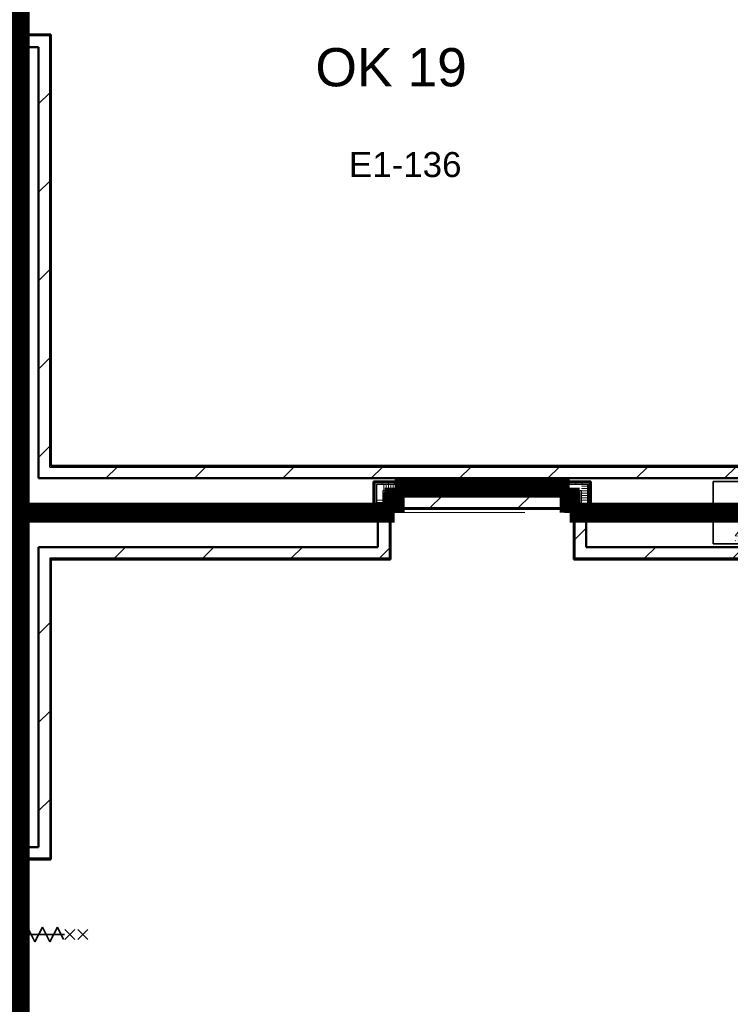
# Model space of a CAD drawing. Extents: x -3204 to 54657, y -2294 to 61632.
# Tile 35 of 65: x 33200 to 38886, y 19466 to 27344. Entities that reach past the tile are written whole.
import ezdxf
from ezdxf.enums import TextEntityAlignment as Align

# ---------------------------------------------------------------- set-up
doc = ezdxf.new("R2010")
doc.units = 0
doc.header["$LTSCALE"] = 100
doc.linetypes.add('SCHEIDING_BRANDWEREND60', pattern=[3.2, 0.8, -1.6, 0.8])
doc.linetypes.add('stramien', pattern=[22.225, 12.7, -3.175, 3.175, -3.175])
for name, color, linetype, lineweight in [('00---0--FM-RUIMTENR', 7, 'Continuous', 18), ('BA20----_WANDEN', 14, 'Continuous', 50), ('BL$1A---_ALGEMEEN', 7, 'Continuous', 18), ('BL$7A---_STRAMIEN', 7, 'Continuous', 18), ('BL20----_WANDEN', 7, 'Continuous', 25), ('BL28----_CONSTRUCTIES', 4, 'Continuous', 18), ('BL30----_BRANDSYMBOLEN', 14, 'Continuous', 35), ('BL30----_KOZIJNEN', 14, 'Continuous', 25), ('BL40----_BRANDWERENDESCHEIDING_60MIN', 84, 'SCHEIDING_BRANDWEREND60', 158)]:
    doc.layers.add(name, color=color, linetype=linetype, lineweight=lineweight)
doc.layers.add('00---0--FM-TEKST', color=7, linetype='Continuous')
doc.styles.add('Arial', font='arial.ttf', dxfattribs={"height": 200})
doc.styles.add('FM_TEKST', font='arial.ttf')
pattern_1 = [(0, (36030, 23300), (0, 500), []), (0, (36030, 23250), (0, 500), []), (0, (36030, 23200), (0, 500), []), (0, (36030, 23150), (0, 500), [])]
pattern_2 = [(180, (37770, 23700), (-6e-14, -500), []), (180, (37770, 23750), (-6e-14, -500), []), (180, (37770, 23800), (-6e-14, -500), []), (180, (37770, 23850), (-6e-14, -500), [])]
pattern_3 = [(180, (33250, 27485.5), (-6e-14, -500), []), (180, (33250, 27535.5), (-6e-14, -500), []), (180, (33250, 27585.5), (-6e-14, -500), []), (180, (33250, 27635.5), (-6e-14, -500), [])]
pattern_4 = [(180, (33250, 25777.5), (-6e-14, -500), []), (180, (33250, 25827.5), (-6e-14, -500), []), (180, (33250, 25877.5), (-6e-14, -500), []), (180, (33250, 25927.5), (-6e-14, -500), [])]
pattern_5 = [(180, (33250, 23537.5), (-6e-14, -500), []), (180, (33250, 23587.5), (-6e-14, -500), []), (180, (33250, 23637.5), (-6e-14, -500), []), (180, (33250, 23687.5), (-6e-14, -500), [])]
pattern_6 = [(270, (34440, 23450), (500, 2e-12), []), (270, (34390, 23450), (500, 2e-12), []), (270, (34340, 23450), (500, 2e-12), []), (270, (34290, 23450), (500, 2e-12), [])]
pattern_7 = [(270, (36700, 23650), (500, 1e-12), []), (270, (36650, 23650), (500, 1e-12), []), (270, (36600, 23650), (500, 1e-12), []), (270, (36550, 23650), (500, 1e-12), [])]
pattern_8 = [(180, (33250, 19685.5), (-6e-14, -500), []), (180, (33250, 19735.5), (-6e-14, -500), []), (180, (33250, 19785.5), (-6e-14, -500), []), (180, (33250, 19835.5), (-6e-14, -500), [])]
pattern_9 = [(180, (33250, 21345.5), (-6e-14, -500), []), (180, (33250, 21395.5), (-6e-14, -500), []), (180, (33250, 21445.5), (-6e-14, -500), []), (180, (33250, 21495.5), (-6e-14, -500), [])]
pattern_10 = [(270, (38060, 23450), (500, 2e-12), []), (270, (38010, 23450), (500, 2e-12), []), (270, (37960, 23450), (500, 2e-12), []), (270, (37910, 23450), (500, 2e-12), [])]
pattern_11 = [(45, (8878.4, 12805.1), (-353.5534, 353.5534), [])]
pattern_12 = [(135, (15344.92, -24321.6), (-212.132, -212.132), [])]
pattern_13 = [(135, (7544.92, -24321.6), (-212.132, -212.132), [])]

# ---------------------------------------------------------------- blocks, each defined once
blk = doc.blocks.new('28_CL_beton - kolom - Betonkolom 500x500-V15-1')
at = {"layer": 'BL28----_CONSTRUCTIES'}
h = blk.add_hatch(dxfattribs=at)
h.set_pattern_fill('FP_17', color=256, style=0, pattern_type=2)
h.set_pattern_definition([(50, (-30121.6, -10594.9), (728.737, -63.756), [76.2, -838.2]), (355, (-30121.6, -10594.9), (-140.972, 764.228), [60.96, -670.56]), (100.451, (-30060.9, -10600.2), (587.77, 700.467), [64.76, -712.36]), (46.184, (-30121.6, -10391.7), (1084.316, -168.17), [114.3, -1257.3]), (96.636, (-30031.2, -10405.7), (949.61, 989.71), [97.14, -1068.54]), (351.184, (-30121.6, -10391.7), (949.62, 989.7), [91.44, -1005.84]), (21, (-30020, -10442.5), (606.458, -409.061), [76.2, -838.2]), (326, (-30020, -10442.5), (247.208, 736.753), [60.96, -670.56]), (71.451, (-29969.46, -10476.6), (853.668, 327.685), [64.76, -712.36]), (37.5, (-30121.6, -10594.92), (12.3547, 338.2201), [3.353, -659.079, 3.353, -677.367, -673.1]), (37.5, (-30121.6, -10594.92), (12.3547, 338.2201), [-1343.152, 3.353, -669.747]), (7.5, (-30121.6, -10594.92), (267.279, 400.722), [3.353, -384.759, 3.353, -643.839, -256.54]), (7.5, (-30121.6, -10594.92), (267.279, 400.722), [-1035.304, 3.353, -253.187]), (327.5, (-30348.17, -10594.92), (542.3633, -22.9153), [3.353, -250.647, 3.353, -1840.687]), (327.5, (-30348.17, -10594.92), (542.3633, -22.9153), [-257.353, -789.127, 3.353, -1048.207]), (317.5, (-30449.76, -10594.9), (592.517, 101.707), [3.353, -326.847, 3.353, -522.935, -746.76]), (317.5, (-30449.76, -10594.9), (592.517, 101.707), [-856.488, 3.353, -743.407])])
h.paths.add_polyline_path([(250, -250), (250, 250), (-250, 250), (-250, -250)], flags=0)
at = {"layer": 'BL28----_CONSTRUCTIES', "lineweight": 35}
for p, q in [((250, 250), (-250, 250)), ((-250, 250), (-250, -250)), ((250, -250), (250, 250)), ((-250, -250), (250, -250))]:
    blk.add_line(p, q, dxfattribs=at)
blk = doc.blocks.new('32_DR_AMC_s_enkele schuifdeur_V2 - 1300x2360_wbdbo60-V162-1')
at = {"layer": 'BL30----_BRANDSYMBOLEN', "lineweight": 18}
h = blk.add_hatch(dxfattribs=at)
h.set_pattern_fill('FP_713', color=256, style=0, pattern_type=2)
h.set_pattern_definition(pattern_12)
h.paths.add_polyline_path([(975, -70), (170, -70), (170, -110), (975, -110)], flags=0)
h.paths.add_polyline_path([(-130, -110), (-130, -70), (-325, -70), (-325, -110), (-320.3, -110)], flags=0)
at = {"layer": 'BL30----_KOZIJNEN', "lineweight": 18}
h = blk.add_hatch(dxfattribs=at)
h.set_pattern_fill('FP_714', color=256, style=0, pattern_type=2)
h.set_pattern_definition([(135, (15344.9, -24321.6), (-500, -500), []), (135, (15344.9, -24151.6), (-500, -500), []), (135, (15344.9, -24141.6), (-500, -500), []), (135, (15344.9, -24131.6), (-500, -500), []), (135, (15344.9, -24121.6), (-500, -500), []), (135, (15344.9, -24111.6), (-500, -500), []), (135, (15344.9, -24101.6), (-500, -500), []), (135, (15344.9, -24091.6), (-500, -500), [])])
h.paths.add_polyline_path([(975, 60), (925, 60), (925, -60), (975, -60)], flags=0)
h.paths.add_polyline_path([(-275, 60), (-325, 60), (-325, -60), (-275, -60)], flags=0)
h = blk.add_hatch(dxfattribs=at)
h.set_pattern_fill('FP_713', color=256, style=0, pattern_type=2)
h.set_pattern_definition(pattern_12)
h.paths.add_polyline_path([(492, -58), (170, -58), (170, -67), (492, -67)], flags=0)
at = {"layer": 'BL$1A---_ALGEMEEN'}
for p, q in [((325, 109.9), (325, -346)), ((645, -346), (541.1, -286)), ((325, -346), (645, -346)), ((645, -346), (541.1, -406))]:
    blk.add_line(p, q, dxfattribs=at)
at = {"layer": 'BL30----_BRANDSYMBOLEN'}
for p, q in [((285, 466.4), (365, 546.4)), ((365, 466.4), (285, 546.4)), ((285, 361.4), (365, 441.4)), ((365, 361.4), (285, 441.4)), ((365, 351.4), (265, 301.4)), ((325, -416.3), (325, 358.7)), ((325, -416.3), (325, 358.7)), ((265, 301.4), (385, 241.4)), ((385, 241.4), (265, 181.4)), ((265, 181.4), (385, 121.4)), ((385, 121.4), (265, 61.4)), ((265, 61.4), (385, 1.4)), ((385, 1.4), (265, -58.6)), ((265, -58.6), (385, -118.6)), ((385, -118.6), (265, -178.6)), ((265, -178.6), (385, -238.6)), ((385, -238.6), (265, -298.6)), ((265, -298.6), (385, -358.6)), ((385, -358.6), (285, -408.6)), ((365, -498.7), (285, -418.6)), ((285, -498.7), (365, -418.6)), ((285, -603.6), (365, -523.6)), ((365, -603.6), (285, -523.6))]:
    blk.add_line(p, q, dxfattribs=at)
at = {"layer": 'BL30----_KOZIJNEN', "lineweight": 18}
for p, q in [((-325, 60), (-275, 60)), ((-325, -60), (-325, 60)), ((-275, 60), (-275, -60)), ((925, 60), (975, 60)), ((925, -60), (925, 60)), ((975, 60), (975, -60)), ((-275, -60), (-325, -60)), ((-325, -70), (-130, -70)), ((-325, -110), (-325, -70)), ((-130, -70), (-130, -110)), ((170, -70), (-130, -70)), ((170, -67), (170, -58)), ((170, -58), (492, -58)), ((492, -67), (170, -67)), ((170, -70), (975, -70)), ((170, -110), (170, -70)), ((492, -58), (492, -67)), ((975, -60), (925, -60)), ((975, -70), (975, -110)), ((-130, -110), (-325, -110)), ((-130, -93), (-130, -90)), ((-130, -90), (170, -90)), ((170, -93), (-130, -93)), ((-130, -110), (170, -110)), ((170, -90), (170, -93)), ((975, -110), (170, -110))]:
    blk.add_line(p, q, dxfattribs=at)
at = {"layer": 'BL30----_KOZIJNEN'}
for p, q in [((-155, -55), (-140, -55)), ((-155, -70), (-155, -55)), ((-130, -70), (-155, -70)), ((-152, -58), (-152, -67)), ((-140, -58), (-152, -58)), ((-152, -67), (-130, -67)), ((-140, -55), (-140, -58)), ((-140, -55), (480, -55)), ((170, -58), (-140, -58)), ((-130, -67), (-130, -70)), ((-130, -67), (170, -67)), ((170, -70), (-130, -70)), ((470, -67), (492, -67)), ((470, -70), (470, -67)), ((495, -70), (470, -70)), ((480, -55), (495, -55)), ((480, -58), (480, -55)), ((492, -58), (480, -58)), ((492, -67), (492, -58)), ((495, -55), (495, -70))]:
    blk.add_line(p, q, dxfattribs=at)
blk = doc.blocks.new('32_DR_AMC_s_enkele schuifdeur_V2 - 1300x2360_wbdbo60-V163-1')
at = {"layer": 'BL30----_BRANDSYMBOLEN', "lineweight": 18}
h = blk.add_hatch(dxfattribs=at)
h.set_pattern_fill('FP_715', color=256, style=0, pattern_type=2)
h.set_pattern_definition(pattern_13)
h.paths.add_polyline_path([(975, -70), (170, -70), (170, -110), (975, -110)], flags=0)
h.paths.add_polyline_path([(-130, -70), (-325, -70), (-325, -110), (-130, -110)], flags=0)
at = {"layer": 'BL30----_KOZIJNEN', "lineweight": 18}
h = blk.add_hatch(dxfattribs=at)
h.set_pattern_fill('FP_715', color=256, style=0, pattern_type=2)
h.set_pattern_definition(pattern_13)
h.paths.add_polyline_path([(492, -58), (170, -58), (170, -67), (492, -67)], flags=0)
at = {"layer": 'BL$1A---_ALGEMEEN'}
for p, q in [((325, 109.9), (325, -346)), ((645, -346), (541.1, -286)), ((325, -346), (645, -346)), ((645, -346), (541.1, -406))]:
    blk.add_line(p, q, dxfattribs=at)
at = {"layer": 'BL30----_BRANDSYMBOLEN'}
for p, q in [((285, 466.4), (365, 546.4)), ((365, 466.4), (285, 546.4)), ((285, 361.4), (365, 441.4)), ((365, 361.4), (285, 441.4)), ((365, 351.4), (265, 301.4)), ((325, -416.3), (325, 358.7)), ((325, -416.3), (325, 358.7)), ((265, 301.4), (385, 241.4)), ((385, 241.4), (265, 181.4)), ((265, 181.4), (385, 121.4)), ((385, 121.4), (265, 61.4)), ((265, 61.4), (385, 1.4)), ((385, 1.4), (265, -58.6)), ((265, -58.6), (385, -118.6)), ((385, -118.6), (265, -178.6)), ((265, -178.6), (385, -238.6)), ((385, -238.6), (265, -298.6)), ((265, -298.6), (385, -358.6)), ((385, -358.6), (285, -408.6)), ((365, -498.7), (285, -418.6)), ((285, -498.7), (365, -418.6)), ((285, -603.6), (365, -523.6)), ((365, -603.6), (285, -523.6))]:
    blk.add_line(p, q, dxfattribs=at)
at = {"layer": 'BL30----_KOZIJNEN', "lineweight": 18}
for p, q in [((-325, 60), (-275, 60)), ((-325, -60), (-325, 60)), ((-275, 60), (-275, -60)), ((925, 60), (975, 60)), ((925, -60), (925, 60)), ((975, 60), (975, -60)), ((-275, -60), (-325, -60)), ((-325, -70), (-130, -70)), ((-325, -110), (-325, -70)), ((-130, -70), (-130, -110)), ((170, -70), (-130, -70)), ((170, -67), (170, -58)), ((170, -58), (492, -58)), ((492, -67), (170, -67)), ((170, -70), (975, -70)), ((170, -110), (170, -70)), ((492, -58), (492, -67)), ((975, -60), (925, -60)), ((975, -70), (975, -110)), ((-130, -110), (-325, -110)), ((-130, -93), (-130, -90)), ((-130, -90), (170, -90)), ((170, -93), (-130, -93)), ((-130, -110), (170, -110)), ((170, -90), (170, -93)), ((975, -110), (170, -110))]:
    blk.add_line(p, q, dxfattribs=at)
at = {"layer": 'BL30----_KOZIJNEN'}
for p, q in [((-155, -55), (-140, -55)), ((-155, -70), (-155, -55)), ((-130, -70), (-155, -70)), ((-152, -58), (-152, -67)), ((-140, -58), (-152, -58)), ((-152, -67), (-130, -67)), ((-140, -55), (-140, -58)), ((-140, -55), (480, -55)), ((170, -58), (-140, -58)), ((-130, -67), (-130, -70)), ((-130, -67), (170, -67)), ((170, -70), (-130, -70)), ((470, -67), (492, -67)), ((470, -70), (470, -67)), ((495, -70), (470, -70)), ((480, -55), (495, -55)), ((480, -58), (480, -55)), ((492, -58), (480, -58)), ((492, -67), (492, -58)), ((495, -55), (495, -70))]:
    blk.add_line(p, q, dxfattribs=at)

msp = doc.modelspace()

# ---------------------------------------------------------------- hatches: boundary and pattern name
at = {"layer": 'BA20----_WANDEN', "lineweight": 18}
h = msp.add_hatch(dxfattribs=at)
h.set_pattern_fill('FP_24', color=256, style=0, pattern_type=2)
h.set_pattern_definition(pattern_11)
h.paths.add_polyline_path([(33440, 23675), (33440, 27125), (33350, 27125), (33350, 23675)], flags=0)
h.paths.add_polyline_path([(33350, 28525), (33440, 28525), (33440, 30835), (33350, 30835), (33350, 29668.9)], flags=0)
h = msp.add_hatch(dxfattribs=at)
h.set_pattern_fill('FP_24', color=256, style=0, pattern_type=2)
h.set_pattern_definition(pattern_11)
h.paths.add_polyline_path([(33440, 23765), (33450, 23765), (33450, 27215), (33440, 27215), (33440, 24874.3)], flags=0)
h.paths.add_polyline_path([(33450, 28435), (33450, 30825), (33440, 30825), (33440, 28435)], flags=0)
h = msp.add_hatch(dxfattribs=at)
h.set_pattern_fill('FP_332', color=256, angle=90, style=0, pattern_type=2)
h.set_pattern_definition([(180, (33250, 27285.5), (-4e-14, -337.5), []), (180, (33250, 27304.25), (-4e-14, -337.5), []), (180, (33250, 27323), (-4e-14, -337.5), []), (180, (33250, 27341.75), (-4e-14, -337.5), []), (180, (33250, 27360.5), (-4e-14, -337.5), []), (180, (33250, 27379.25), (-4e-14, -337.5), []), (180, (33250, 27398), (-4e-14, -337.5), [])])
h.paths.add_polyline_path([(33225, 26030), (33225, 27175), (33175, 27175), (33175, 26030)], flags=0)
h.paths.add_polyline_path([(33225, 28475), (33225, 28541), (33175, 28541), (33175, 28475)], flags=0)
h = msp.add_hatch(dxfattribs=at)
h.set_pattern_fill('FP_331', color=256, angle=90, style=0, pattern_type=2)
h.set_pattern_definition(pattern_3)
h.paths.add_polyline_path([(33225, 26030), (33237.5, 26030), (33237.5, 27175), (33225, 27175), (33225, 26073)], flags=0)
h.paths.add_polyline_path([(33237.5, 28475), (33237.5, 28541), (33225, 28541), (33225, 28475)], flags=0)
h = msp.add_hatch(dxfattribs=at)
h.set_pattern_fill('FP_331', color=256, angle=90, style=0, pattern_type=2)
h.set_pattern_definition(pattern_3)
h.paths.add_polyline_path([(33237.5, 26030), (33250, 26030), (33250, 27175), (33237.5, 27175), (33237.5, 26073)], flags=0)
h.paths.add_polyline_path([(33250, 28475), (33250, 28541), (33237.5, 28541), (33237.5, 28475)], flags=0)
h = msp.add_hatch(dxfattribs=at)
h.set_pattern_fill('FP_334', color=256, angle=90, style=0, pattern_type=2)
h.set_pattern_definition([(180, (33250, 25577.5), (-4e-14, -337.5), []), (180, (33250, 25596.25), (-4e-14, -337.5), []), (180, (33250, 25615), (-4e-14, -337.5), []), (180, (33250, 25633.75), (-4e-14, -337.5), []), (180, (33250, 25652.5), (-4e-14, -337.5), []), (180, (33250, 25671.25), (-4e-14, -337.5), []), (180, (33250, 25690), (-4e-14, -337.5), [])])
h.paths.add_polyline_path([(33025, 25150), (33225, 25150), (33225, 26030), (33025, 26030), (33025, 25174)], flags=0)
h = msp.add_hatch(dxfattribs=at)
h.set_pattern_fill('FP_333', color=256, angle=90, style=0, pattern_type=2)
h.set_pattern_definition(pattern_4)
h.paths.add_polyline_path([(33237.5, 25137.5), (33237.5, 26030), (33225, 26030), (33225, 25137.5)], flags=0)
h = msp.add_hatch(dxfattribs=at)
h.set_pattern_fill('FP_333', color=256, angle=90, style=0, pattern_type=2)
h.set_pattern_definition(pattern_4)
h.paths.add_polyline_path([(33250, 25125), (33250, 26030), (33237.5, 26030), (33237.5, 25125)], flags=0)
h = msp.add_hatch(dxfattribs=at)
h.set_pattern_fill('FP_338', color=256, angle=90, style=0, pattern_type=2)
h.set_pattern_definition([(180, (33250, 23337.5), (-4e-14, -337.5), []), (180, (33250, 23356.25), (-4e-14, -337.5), []), (180, (33250, 23375), (-4e-14, -337.5), []), (180, (33250, 23393.75), (-4e-14, -337.5), []), (180, (33250, 23412.5), (-4e-14, -337.5), []), (180, (33250, 23431.25), (-4e-14, -337.5), []), (180, (33250, 23450), (-4e-14, -337.5), [])])
h.paths.add_polyline_path([(33175, 21550), (33225, 21550), (33225, 25150), (33175, 25150), (33175, 21650)], flags=0)
h = msp.add_hatch(dxfattribs=at)
h.set_pattern_fill('FP_337', color=256, angle=90, style=0, pattern_type=2)
h.set_pattern_definition(pattern_5)
h.paths.add_polyline_path([(33225, 21550), (33237.5, 21550), (33237.5, 23375), (33225, 23375), (33225, 21877.7)], flags=0)
h.paths.add_polyline_path([(33237.5, 23425), (33237.5, 25137.5), (33225, 25137.5), (33225, 23425)], flags=0)
h = msp.add_hatch(dxfattribs=at)
h.set_pattern_fill('FP_337', color=256, angle=90, style=0, pattern_type=2)
h.set_pattern_definition(pattern_5)
h.paths.add_polyline_path([(33250, 21550), (33250, 23375), (33237.5, 23375), (33237.5, 21550)], flags=0)
h.paths.add_polyline_path([(33237.5, 23437.5), (33250, 23437.5), (33250, 25125), (33237.5, 25125), (33237.5, 23675.6)], flags=0)
h = msp.add_hatch(dxfattribs=at)
h.set_pattern_fill('FP_24', color=256, style=0, pattern_type=2)
h.set_pattern_definition(pattern_11)
h.paths.add_polyline_path([(33450, 23675), (40550, 23675.6), (40550, 23765), (33440, 23765), (33440, 23675)], flags=0)
h = msp.add_hatch(dxfattribs=at)
h.set_pattern_fill('FP_24', color=256, style=0, pattern_type=2)
h.set_pattern_definition(pattern_11)
h.paths.add_polyline_path([(33450, 23765), (40550, 23765), (40550, 23775), (33450, 23775)], flags=0)
h = msp.add_hatch(dxfattribs=at)
h.set_pattern_fill('FP_351', color=256, angle=90, style=0, pattern_type=2)
h.set_pattern_definition(pattern_1)
h.paths.add_polyline_path([(36042.5, 23437.5), (36042.5, 23650), (36030, 23650), (36030, 23437.5), (36033.8, 23437.5)], flags=0)
h = msp.add_hatch(dxfattribs=at)
h.set_pattern_fill('FP_351', color=256, angle=90, style=0, pattern_type=2)
h.set_pattern_definition(pattern_1)
h.paths.add_polyline_path([(36042.5, 23437.5), (36042.5, 23650), (36030, 23650), (36030, 23437.5), (36033.8, 23437.5)], flags=0)
h = msp.add_hatch(dxfattribs=at)
h.set_pattern_fill('FP_353', color=256, angle=-270, style=0, pattern_type=2)
h.set_pattern_definition(pattern_7)
h.paths.add_polyline_path([(37745, 23637.5), (37757.5, 23637.5), (37757.5, 23650), (36042.5, 23650), (36042.5, 23637.5), (37670, 23637.5)], flags=0)
h = msp.add_hatch(dxfattribs=at)
h.set_pattern_fill('FP_353', color=256, angle=-270, style=0, pattern_type=2)
h.set_pattern_definition(pattern_7)
h.paths.add_polyline_path([(37695, 23625), (37745, 23625), (37745, 23637.5), (36055, 23637.5), (36055, 23625), (37670, 23625)], flags=0)
h = msp.add_hatch(dxfattribs=at)
h.set_pattern_fill('FP_352', color=256, angle=90, style=0, pattern_type=2)
h.set_pattern_definition([(0, (36030, 23500), (0, 337.5), []), (0, (36030, 23481.25), (0, 337.5), []), (0, (36030, 23462.5), (0, 337.5), []), (0, (36030, 23443.75), (0, 337.5), []), (0, (36030, 23425), (0, 337.5), []), (0, (36030, 23406.25), (0, 337.5), []), (0, (36030, 23387.5), (0, 337.5), [])])
h.paths.add_polyline_path([(36105, 23375), (36105, 23625), (36055, 23625), (36055, 23375)], flags=0)
h = msp.add_hatch(dxfattribs=at)
h.set_pattern_fill('FP_354', color=256, angle=-270, style=0, pattern_type=2)
h.set_pattern_definition([(270, (36900, 23650), (337.5, 9e-13), []), (270, (36881.25, 23650), (337.5, 9e-13), []), (270, (36862.5, 23650), (337.5, 9e-13), []), (270, (36843.75, 23650), (337.5, 9e-13), []), (270, (36825, 23650), (337.5, 9e-13), []), (270, (36806.25, 23650), (337.5, 9e-13), []), (270, (36787.5, 23650), (337.5, 9e-13), [])])
h.paths.add_polyline_path([(36130, 23575), (37695, 23575), (37695, 23625), (36105, 23625), (36105, 23575), (36117.5, 23575)], flags=0)
h = msp.add_hatch(dxfattribs=at)
h.set_pattern_fill('FP_353', color=256, angle=-270, style=0, pattern_type=2)
h.set_pattern_definition(pattern_7)
h.paths.add_polyline_path([(37670, 23562.5), (37682.5, 23562.5), (37682.5, 23575), (36117.5, 23575), (36117.5, 23562.5), (37661.2, 23562.5)], flags=0)
h = msp.add_hatch(dxfattribs=at)
h.set_pattern_fill('FP_353', color=256, angle=-270, style=0, pattern_type=2)
h.set_pattern_definition(pattern_7)
h.paths.add_polyline_path([(37670, 23550), (37670, 23562.5), (36130, 23562.5), (36130, 23550), (37661.2, 23550)], flags=0)
h = msp.add_hatch(dxfattribs=at)
h.set_pattern_fill('FP_355', color=256, angle=90, style=0, pattern_type=2)
h.set_pattern_definition(pattern_2)
h.paths.add_polyline_path([(37670, 23350), (37682.5, 23350), (37682.5, 23562.5), (37670, 23562.5), (37670, 23376)], flags=0)
h = msp.add_hatch(dxfattribs=at)
h.set_pattern_fill('FP_355', color=256, angle=90, style=0, pattern_type=2)
h.set_pattern_definition(pattern_2)
h.paths.add_polyline_path([(37670, 23350), (37682.5, 23350), (37682.5, 23562.5), (37670, 23562.5), (37670, 23376)], flags=0)
h = msp.add_hatch(dxfattribs=at)
h.set_pattern_fill('FP_356', color=256, angle=90, style=0, pattern_type=2)
h.set_pattern_definition([(180, (37770, 23500), (-4e-14, -337.5), []), (180, (37770, 23518.75), (-4e-14, -337.5), []), (180, (37770, 23537.5), (-4e-14, -337.5), []), (180, (37770, 23556.25), (-4e-14, -337.5), []), (180, (37770, 23575), (-4e-14, -337.5), []), (180, (37770, 23593.75), (-4e-14, -337.5), []), (180, (37770, 23612.5), (-4e-14, -337.5), [])])
h.paths.add_polyline_path([(37745, 23375), (37745, 23625), (37695, 23625), (37695, 23375)], flags=0)
h = msp.add_hatch(dxfattribs=at)
h.set_pattern_fill('FP_24', color=256, style=0, pattern_type=2)
h.set_pattern_definition(pattern_11)
h.paths.add_polyline_path([(36576.2, 23440.5), (37668, 23440.5), (37668, 23530.5), (36157, 23530.5), (36157, 23440.5), (36305, 23440.5)], flags=0)
h = msp.add_hatch(dxfattribs=at)
h.set_pattern_fill('FP_350', color=256, angle=-270, style=0, pattern_type=2)
h.set_pattern_definition([(270, (34640, 23450), (337.5, 1e-12), []), (270, (34621.25, 23450), (337.5, 1e-12), []), (270, (34602.5, 23450), (337.5, 1e-12), []), (270, (34583.75, 23450), (337.5, 1e-12), []), (270, (34565, 23450), (337.5, 1e-12), []), (270, (34546.25, 23450), (337.5, 1e-12), []), (270, (34527.5, 23450), (337.5, 1e-12), [])])
h.paths.add_polyline_path([(36055, 23375), (36055, 23425), (33225, 23425), (33225, 23375), (36033.8, 23375)], flags=0)
h = msp.add_hatch(dxfattribs=at)
h.set_pattern_fill('FP_349', color=256, angle=-270, style=0, pattern_type=2)
h.set_pattern_definition(pattern_6)
h.paths.add_polyline_path([(35491.3, 23425), (36042.5, 23425), (36042.5, 23437.5), (33237.5, 23437.5), (33237.5, 23425), (34406.3, 23425)], flags=0)
h = msp.add_hatch(dxfattribs=at)
h.set_pattern_fill('FP_349', color=256, angle=-270, style=0, pattern_type=2)
h.set_pattern_definition(pattern_6)
h.paths.add_polyline_path([(36030, 23437.5), (36030, 23450), (33250, 23450), (33250, 23437.5), (35491.3, 23437.5)], flags=0)
h = msp.add_hatch(dxfattribs=at)
h.set_pattern_fill('FP_24', color=256, style=0, pattern_type=2)
h.set_pattern_definition(pattern_11)
h.paths.add_polyline_path([(36576.2, 23430.5), (37643, 23430.5), (37643, 23440.5), (36167, 23440.5), (36167, 23430.5), (36305, 23430.5)], flags=0)
h = msp.add_hatch(dxfattribs=at)
h.set_pattern_fill('FP_535', color=256, angle=-270, style=0, pattern_type=2)
h.set_pattern_definition([(270, (38260, 23450), (337.5, 1e-12), []), (270, (38241.25, 23450), (337.5, 1e-12), []), (270, (38222.5, 23450), (337.5, 1e-12), []), (270, (38203.75, 23450), (337.5, 1e-12), []), (270, (38185, 23450), (337.5, 1e-12), []), (270, (38166.25, 23450), (337.5, 1e-12), []), (270, (38147.5, 23450), (337.5, 1e-12), [])])
h.paths.add_polyline_path([(38746.2, 23375), (38750, 23375), (38750, 23425), (37745, 23425), (37745, 23375), (38203.7, 23375)], flags=0)
h = msp.add_hatch(dxfattribs=at)
h.set_pattern_fill('FP_534', color=256, angle=-270, style=0, pattern_type=2)
h.set_pattern_definition(pattern_10)
h.paths.add_polyline_path([(38746.2, 23425), (38750, 23425), (38750, 23437.5), (37757.5, 23437.5), (37757.5, 23425), (38203.7, 23425)], flags=0)
h = msp.add_hatch(dxfattribs=at)
h.set_pattern_fill('FP_534', color=256, angle=-270, style=0, pattern_type=2)
h.set_pattern_definition(pattern_10)
h.paths.add_polyline_path([(38203.7, 23437.5), (38750, 23437.5), (38750, 23450), (37770, 23450), (37770, 23437.5), (37932.4, 23437.5)], flags=0)
h = msp.add_hatch(dxfattribs=at)
h.set_pattern_fill('FP_349', color=256, angle=-270, style=0, pattern_type=2)
h.set_pattern_definition(pattern_6)
h.paths.add_polyline_path([(36030, 23362.5), (36105, 23362.5), (36105, 23375), (33250, 23375), (33250, 23362.5), (35491.3, 23362.5)], flags=0)
h = msp.add_hatch(dxfattribs=at)
h.set_pattern_fill('FP_349', color=256, angle=-270, style=0, pattern_type=2)
h.set_pattern_definition(pattern_6)
h.paths.add_polyline_path([(36030, 23350), (36117.5, 23350), (36117.5, 23362.5), (33250, 23362.5), (33250, 23350), (35491.3, 23350)], flags=0)
h = msp.add_hatch(dxfattribs=at)
h.set_pattern_fill('FP_24', color=256, style=0, pattern_type=2)
h.set_pattern_definition(pattern_11)
h.paths.add_polyline_path([(36157, 23035), (36167, 23035), (36167, 23345), (36157, 23345), (36157, 23076.3)], flags=0)
h = msp.add_hatch(dxfattribs=at)
h.set_pattern_fill('FP_24', color=256, style=0, pattern_type=2)
h.set_pattern_definition(pattern_11)
h.paths.add_polyline_path([(37643, 23035), (37643, 23345), (37633, 23345), (37633, 23035)], flags=0)
h = msp.add_hatch(dxfattribs=at)
h.set_pattern_fill('FP_24', color=256, style=0, pattern_type=2)
h.set_pattern_definition(pattern_11)
h.paths.add_polyline_path([(37661.2, 23125), (37733, 23125), (37733, 23345), (37643, 23345), (37643, 23125)], flags=0)
h = msp.add_hatch(dxfattribs=at)
h.set_pattern_fill('FP_534', color=256, angle=-270, style=0, pattern_type=2)
h.set_pattern_definition(pattern_10)
h.paths.add_polyline_path([(38750, 23350), (38750, 23362.5), (37682.5, 23362.5), (37682.5, 23350), (38746.2, 23350)], flags=0)
h = msp.add_hatch(dxfattribs=at)
h.set_pattern_fill('FP_534', color=256, angle=-270, style=0, pattern_type=2)
h.set_pattern_definition(pattern_10)
h.paths.add_polyline_path([(38750, 23362.5), (38750, 23375), (37695, 23375), (37695, 23362.5), (38746.2, 23362.5)], flags=0)
h = msp.add_hatch(dxfattribs=at)
h.set_pattern_fill('FP_24', color=256, style=0, pattern_type=2)
h.set_pattern_definition(pattern_11)
h.paths.add_polyline_path([(33350, 23035), (36157, 23035), (36157, 23125), (33350, 23125)], flags=0)
h.paths.add_polyline_path([(37643, 23035), (40550, 23035), (40550, 23125), (37643, 23125)], flags=0)
h = msp.add_hatch(dxfattribs=at)
h.set_pattern_fill('FP_24', color=256, style=0, pattern_type=2)
h.set_pattern_definition(pattern_11)
h.paths.add_polyline_path([(33350, 15875), (33440, 15875), (33440, 19325), (33350, 19325), (33350, 16483.7)], flags=0)
h.paths.add_polyline_path([(33440, 20725), (33440, 23035), (33350, 23035), (33350, 20725)], flags=0)
h = msp.add_hatch(dxfattribs=at)
h.set_pattern_fill('FP_24', color=256, style=0, pattern_type=2)
h.set_pattern_definition(pattern_11)
h.paths.add_polyline_path([(33450, 23025), (36167, 23025), (36167, 23035), (33440, 23035), (33440, 23025)], flags=0)
h.paths.add_polyline_path([(37661.2, 23025), (40550, 23025), (40550, 23035), (37633, 23035), (37633, 23025)], flags=0)
h = msp.add_hatch(dxfattribs=at)
h.set_pattern_fill('FP_24', color=256, style=0, pattern_type=2)
h.set_pattern_definition(pattern_11)
h.paths.add_polyline_path([(33440, 15965), (33450, 15965), (33450, 19415), (33440, 19415), (33440, 16483.7)], flags=0)
h.paths.add_polyline_path([(33450, 20635), (33450, 23025), (33440, 23025), (33440, 20635)], flags=0)
h = msp.add_hatch(dxfattribs=at)
h.set_pattern_fill('FP_499', color=256, angle=90, style=0, pattern_type=2)
h.set_pattern_definition([(180, (33250, 21145.5), (-4e-14, -337.5), []), (180, (33250, 21164.25), (-4e-14, -337.5), []), (180, (33250, 21183), (-4e-14, -337.5), []), (180, (33250, 21201.75), (-4e-14, -337.5), []), (180, (33250, 21220.5), (-4e-14, -337.5), []), (180, (33250, 21239.25), (-4e-14, -337.5), []), (180, (33250, 21258), (-4e-14, -337.5), [])])
h.paths.add_polyline_path([(33225, 20741), (33225, 21550), (33175, 21550), (33175, 21450), (33025, 21450), (33025, 20741), (33175, 20741)], flags=0)
h = msp.add_hatch(dxfattribs=at)
h.set_pattern_fill('FP_498', color=256, angle=90, style=0, pattern_type=2)
h.set_pattern_definition(pattern_9)
h.paths.add_polyline_path([(33237.5, 20741), (33237.5, 21550), (33225, 21550), (33225, 20741)], flags=0)
h = msp.add_hatch(dxfattribs=at)
h.set_pattern_fill('FP_498', color=256, angle=90, style=0, pattern_type=2)
h.set_pattern_definition(pattern_9)
h.paths.add_polyline_path([(33250, 20741), (33250, 21550), (33237.5, 21550), (33237.5, 20741)], flags=0)
h = msp.add_hatch(dxfattribs=at)
h.set_pattern_fill('FP_493', color=256, angle=90, style=0, pattern_type=2)
h.set_pattern_definition([(180, (33250, 19485.5), (-2e-12, -337.5), []), (180, (33250, 19504.25), (-2e-12, -337.5), []), (180, (33250, 19523), (-2e-12, -337.5), []), (180, (33250, 19541.75), (-2e-12, -337.5), []), (180, (33250, 19560.5), (-2e-12, -337.5), []), (180, (33250, 19579.25), (-2e-12, -337.5), []), (180, (33250, 19598), (-2e-12, -337.5), [])])
h.paths.add_polyline_path([(33175, 18230), (33225, 18230), (33225, 19375), (33175, 19375)], flags=0)
h.paths.add_polyline_path([(33175, 20675), (33225, 20675), (33225, 20741), (33175, 20741)], flags=0)
h = msp.add_hatch(dxfattribs=at)
h.set_pattern_fill('FP_492', color=256, angle=90, style=0, pattern_type=2)
h.set_pattern_definition(pattern_8)
h.paths.add_polyline_path([(33225, 18230), (33237.5, 18230), (33237.5, 19375), (33225, 19375)], flags=0)
h.paths.add_polyline_path([(33237.5, 20675), (33237.5, 20741), (33225, 20741), (33225, 20675)], flags=0)
h = msp.add_hatch(dxfattribs=at)
h.set_pattern_fill('FP_492', color=256, angle=90, style=0, pattern_type=2)
h.set_pattern_definition(pattern_8)
h.paths.add_polyline_path([(33237.5, 18230), (33250, 18230), (33250, 19375), (33237.5, 19375)], flags=0)
h.paths.add_polyline_path([(33250, 20675), (33250, 20741), (33237.5, 20741), (33237.5, 20675)], flags=0)

# ---------------------------------------------------------------- linework, layer by layer
at = {"layer": 'BL$7A---_STRAMIEN', "linetype": 'stramien'}
msp.add_line((52800, 23400), (-2203.7, 23400), dxfattribs=at)
at = {"layer": 'BL20----_WANDEN', "lineweight": 50}
for p, q in [((33450, 27225), (33250, 27225)), ((33250, 27225), (33250, 27125)), ((33450, 23775), (33450, 27225)), ((33250, 27175), (33150, 27175)), ((33250, 23450), (33250, 27175)), ((33250, 27125), (33350, 27125)), ((33350, 27125), (33350, 23675)), ((40550, 23775), (33450, 23775)), ((33350, 23675), (40550, 23675)), ((36030, 23650), (36030, 23450)), ((37770, 23650), (36030, 23650)), ((37770, 23450), (37770, 23650)), ((36130, 23350), (36130, 23550)), ((36130, 23550), (37670, 23550)), ((37668, 23530.5), (36132, 23530.5)), ((36132, 23530.5), (36132, 23345)), ((37668, 23345), (37668, 23530.5)), ((37670, 23550), (37670, 23350)), ((36030, 23450), (33250, 23450)), ((36167, 23430.5), (37633, 23430.5)), ((36167, 23025), (36167, 23430.5)), ((37633, 23430.5), (37633, 23025)), ((38750, 23450), (37770, 23450)), ((33250, 20675), (33250, 23350)), ((33250, 23350), (36130, 23350)), ((36132, 23345), (36067, 23345)), ((36067, 23345), (36067, 23125)), ((37733, 23345), (37668, 23345)), ((37670, 23350), (38750, 23350)), ((37733, 23125), (37733, 23345)), ((36067, 23125), (33350, 23125)), ((33350, 23125), (33350, 20725)), ((40550, 23125), (37733, 23125)), ((33450, 23025), (36167, 23025)), ((33450, 20625), (33450, 23025)), ((37633, 23025), (40550, 23025)), ((33350, 20725), (33250, 20725)), ((33250, 20725), (33250, 20625)), ((33150, 20675), (33250, 20675)), ((33250, 20625), (33450, 20625))]:
    msp.add_line(p, q, dxfattribs=at)
at = {"layer": 'BL20----_WANDEN'}
for p, q in [((33440, 27215), (33250, 27215)), ((33440, 23765), (33440, 27215)), ((33225, 23425), (33225, 27175)), ((33237.5, 25137.5), (33237.5, 27175)), ((33237.5, 23437.5), (33237.5, 25125)), ((33440, 23765), (40550, 23765)), ((36042.5, 23637.5), (36042.5, 23437.5)), ((37757.5, 23637.5), (36042.5, 23637.5)), ((37757.5, 23437.5), (37757.5, 23637.5)), ((36055, 23625), (36055, 23425)), ((37745, 23625), (36055, 23625)), ((36105, 23575), (36105, 23375)), ((37695, 23575), (36105, 23575)), ((36117.5, 23562.5), (36117.5, 23362.5)), ((37682.5, 23562.5), (36117.5, 23562.5)), ((37682.5, 23362.5), (37682.5, 23562.5)), ((37695, 23375), (37695, 23575)), ((37745, 23425), (37745, 23625)), ((36055, 23425), (33225, 23425)), ((36042.5, 23437.5), (33237.5, 23437.5)), ((36157, 23440.5), (37643, 23440.5)), ((36157, 23440.5), (36157, 23035)), ((37643, 23440.5), (37643, 23035)), ((38750, 23425), (37745, 23425)), ((38750, 23437.5), (37757.5, 23437.5)), ((33225, 20675), (33225, 23375)), ((36105, 23375), (33225, 23375)), ((33237.5, 20675), (33237.5, 23375)), ((36117.5, 23362.5), (33250, 23362.5)), ((38750, 23362.5), (37682.5, 23362.5)), ((38750, 23375), (37695, 23375)), ((36157, 23035), (33440, 23035)), ((33440, 23035), (33440, 20635)), ((40550, 23035), (37643, 23035)), ((33440, 20635), (33250, 20635))]:
    msp.add_line(p, q, dxfattribs=at)
at = {"layer": 'BL40----_BRANDWERENDESCHEIDING_60MIN', "const_width": 160}
for points in [[(33200, 7500), (33200, 39300)], [(37600, 23600), (36200, 23600)], [(36200, 23600), (36200, 23400)], [(37600, 23400), (37600, 23600)], [(36200, 23400), (33200, 23400)], [(40600, 23400), (37600, 23400)]]:
    msp.add_lwpolyline(points, dxfattribs=at)

# ---------------------------------------------------------------- block references
at = {"layer": 'BL28----_CONSTRUCTIES'}
msp.add_blockref('28_CL_beton - kolom - Betonkolom 500x500-V15-1', (39000, 23400), dxfattribs=at)
at = {"layer": 'BL30----_KOZIJNEN', "rotation": 270}
for name, p in [('32_DR_AMC_s_enkele schuifdeur_V2 - 1300x2360_wbdbo60-V162-1', (33200, 28150)), ('32_DR_AMC_s_enkele schuifdeur_V2 - 1300x2360_wbdbo60-V163-1', (33200, 20350))]:
    msp.add_blockref(name, p, dxfattribs=at)

# ---------------------------------------------------------------- texts
at = {"layer": '00---0--FM-RUIMTENR', "insert": (35834.3, 26285), "char_height": 200, "width": 1114.346, "attachment_point": 1, "style": 'Arial'}
msp.add_mtext('E1-136', dxfattribs=at)
at = {"layer": '00---0--FM-TEKST', "style": 'FM_TEKST'}
msp.add_text('OK 19', height=306, dxfattribs=at).set_placement((36172.1, 26963.8), align=Align.MIDDLE_CENTER)

doc.saveas('drawing.dxf')
